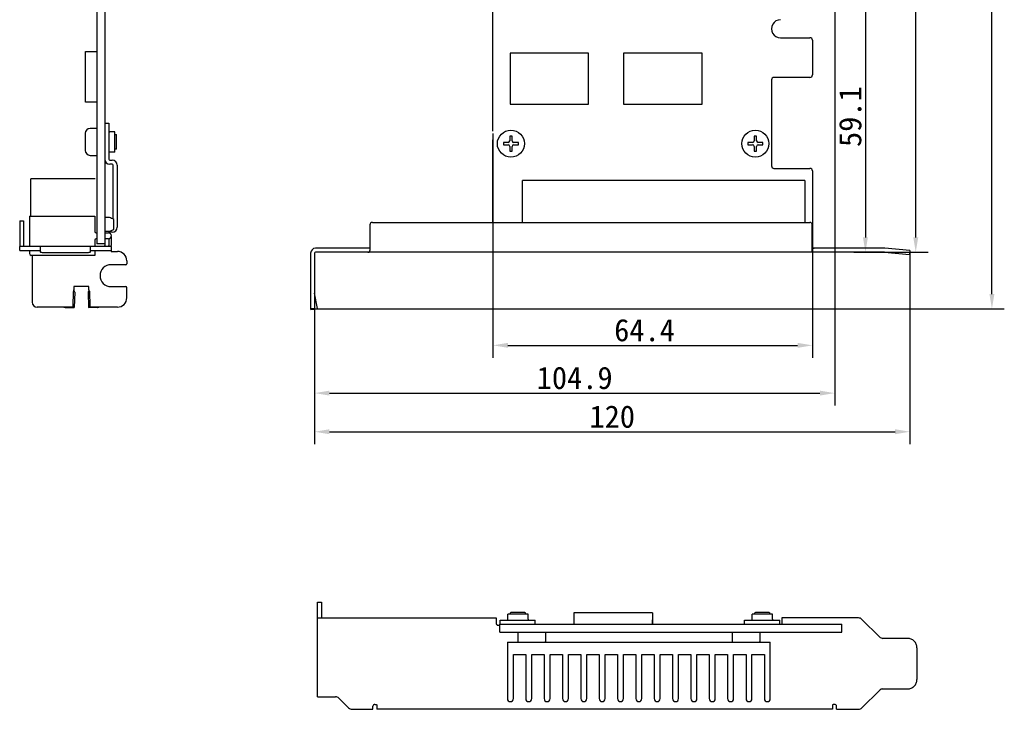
# Model space of a CAD drawing. Header units: millimetres. Extents: x 228 to 532, y -27 to 261.
# Tile 1 of 5: x 228 to 427, y -27 to 112. Entities that reach past the tile are written whole.
import ezdxf

# ---------------------------------------------------------------- set-up
doc = ezdxf.new("R2010")
doc.units = ezdxf.units.MM
doc.header["$LTSCALE"] = 23.1
doc.header["$PDMODE"] = 3
doc.header["$PDSIZE"] = 8
doc.layers.get('0').update_dxf_attribs({"linetype": 'CONTINUOUS'})
doc.layers.get('Defpoints').update_dxf_attribs({"linetype": 'CONTINUOUS'})
doc.layers.add('00_COMPONENTS', color=7, linetype='CONTINUOUS')
doc.layers.add('20_ALL_FEATURES', color=7, linetype='CONTINUOUS')
doc.styles.get("Standard").update_dxf_attribs({"font": 'simfang.ttf'})
doc.dimstyles.new('DIMSTYLE_10', dxfattribs={"dimtxt": 4.5, "dimasz": 3, "dimexe": 2.5, "dimexo": 0.5, "dimgap": 0.75, "dimtad": 1, "dimdec": 1, "dimdsep": 46, "dimtxsty": 'STANDARD', "dimblk": '_FILLED', "dimblk1": '_FILLED', "dimblk2": '_FILLED', "dimcen": 0.09, "dimclrt": 3, "dimazin": 2, "dimtp": 0.5, "dimtm": 0.5, "dimtfac": 1, "dimtdec": 1, "dimtofl": 0, "dimtmove": 0, "dimatfit": 3, "dimldrblk": '_FILLED', "dimfxl": 1, "dimtolj": 1, "dimarcsym": 0})

# ---------------------------------------------------------------- blocks, each defined once
blk = doc.blocks.new('_FILLED')
at = {"color": 0, "linetype": 'ByBlock'}
blk.add_solid([(0, 0), (-1, 0.167), (-1, -0.167)], dxfattribs=at)
blk = doc.blocks.new('*D27')
at = {"color": 0, "lineweight": -2}
for p, q in [((379.48, 214.47), (426.91, 214.47)), ((424.41, 56.49), (424.41, 211.47)), ((287.97, 53.49), (426.91, 53.49))]:
    blk.add_line(p, q, dxfattribs=at)
at = {"layer": 'Defpoints', "color": 0}
for p in [(378.98, 214.47), (424.41, 214.47), (287.47, 53.49)]:
    blk.add_point(p, dxfattribs=at)
at = {"color": 0, "linetype": 'ByBlock', "lineweight": -2, "xscale": 3, "yscale": 3, "zscale": 3}
for p, rotation in [((424.41, 214.47), 90), ((424.41, 53.49), 270)]:
    blk.add_blockref('_FILLED', p, dxfattribs=dict(at, rotation=rotation))
at = {"color": 3, "insert": (421.38, 133.98), "char_height": 4.5, "attachment_point": 5, "rotation": 90}
blk.add_mtext('\\A1;\\A1;{\\C256;161}', dxfattribs=at)
blk = doc.blocks.new('*D28')
at = {"color": 0, "lineweight": -2}
for p, q in [((379.48, 214.47), (411.56, 214.47)), ((409.06, 67.92), (409.06, 211.47)), ((396.59, 64.92), (411.56, 64.92))]:
    blk.add_line(p, q, dxfattribs=at)
at = {"layer": 'Defpoints', "color": 0}
for p in [(378.98, 214.47), (409.06, 214.47), (396.09, 64.92)]:
    blk.add_point(p, dxfattribs=at)
at = {"color": 0, "linetype": 'ByBlock', "lineweight": -2, "xscale": 3, "yscale": 3, "zscale": 3}
for p, rotation in [((409.06, 214.47), 89.99999999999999), ((409.06, 64.92), 270)]:
    blk.add_blockref('_FILLED', p, dxfattribs=dict(at, rotation=rotation))
at = {"color": 3, "insert": (403.74, 139.7), "char_height": 4.5, "attachment_point": 2, "rotation": 90}
blk.add_mtext('\\A1;\\A1;{\\C256;149.6}', dxfattribs=at)
blk = doc.blocks.new('*D29')
at = {"color": 0, "lineweight": -2}
for p, q in [((385.78, 123.97), (401.41, 123.97)), ((398.91, 120.97), (398.91, 67.92)), ((402.28, 64.92), (396.41, 64.92))]:
    blk.add_line(p, q, dxfattribs=at)
at = {"layer": 'Defpoints', "color": 0}
for p in [(385.28, 123.97), (398.91, 64.92), (402.78, 64.92)]:
    blk.add_point(p, dxfattribs=at)
at = {"color": 0, "linetype": 'ByBlock', "lineweight": -2, "xscale": 3, "yscale": 3, "zscale": 3}
for p, rotation in [((398.91, 123.97), 90), ((398.91, 64.92), 270)]:
    blk.add_blockref('_FILLED', p, dxfattribs=dict(at, rotation=rotation))
at = {"color": 3, "insert": (395.87, 92.26), "char_height": 4.5, "attachment_point": 5, "rotation": 90}
blk.add_mtext('\\A1;\\A1;{\\C256;59.1}', dxfattribs=at)
blk = doc.blocks.new('*D30')
at = {"color": 0, "lineweight": -2}
for p, q in [((323.83, 88.85), (323.83, 43.64)), ((388.23, 80.82), (388.23, 43.64)), ((326.83, 46.14), (385.23, 46.14))]:
    blk.add_line(p, q, dxfattribs=at)
at = {"layer": 'Defpoints', "color": 0}
for p in [(323.83, 89.35), (388.23, 81.32), (388.23, 46.14)]:
    blk.add_point(p, dxfattribs=at)
at = {"color": 0, "linetype": 'ByBlock', "lineweight": -2, "xscale": 3, "yscale": 3, "zscale": 3, "rotation": 180}
blk.add_blockref('_FILLED', (323.83, 46.14), dxfattribs=at)
at = {"color": 0, "linetype": 'ByBlock', "lineweight": -2, "xscale": 3, "yscale": 3, "zscale": 3}
blk.add_blockref('_FILLED', (388.23, 46.14), dxfattribs=at)
at = {"color": 3, "insert": (354.39, 49.18), "char_height": 4.5, "attachment_point": 5}
blk.add_mtext('\\A1;\\A1;{\\C256;64.4}', dxfattribs=at)
blk = doc.blocks.new('*D31')
at = {"color": 0, "lineweight": -2}
for p, q in [((392.73, 116.92), (392.73, 34.01)), ((287.87, 63.72), (287.87, 34.01)), ((290.87, 36.51), (389.73, 36.51))]:
    blk.add_line(p, q, dxfattribs=at)
at = {"layer": 'Defpoints', "color": 0}
for p in [(392.73, 117.42), (287.87, 64.22), (392.73, 36.51)]:
    blk.add_point(p, dxfattribs=at)
at = {"color": 0, "linetype": 'ByBlock', "lineweight": -2, "xscale": 3, "yscale": 3, "zscale": 3, "rotation": 180}
blk.add_blockref('_FILLED', (287.87, 36.51), dxfattribs=at)
at = {"color": 0, "linetype": 'ByBlock', "lineweight": -2, "xscale": 3, "yscale": 3, "zscale": 3}
blk.add_blockref('_FILLED', (392.73, 36.51), dxfattribs=at)
at = {"color": 3, "insert": (340.3, 39.55), "char_height": 4.5, "attachment_point": 5}
blk.add_mtext('\\A1;\\A1;{\\C256;104.9}', dxfattribs=at)
blk = doc.blocks.new('*D32')
at = {"color": 0, "lineweight": -2}
for p, q in [((407.88, 64.78), (407.88, 26.22)), ((287.87, 58.6), (287.87, 26.22)), ((290.87, 28.72), (404.88, 28.72))]:
    blk.add_line(p, q, dxfattribs=at)
at = {"layer": 'Defpoints', "color": 0}
for p in [(407.88, 65.28), (287.87, 59.1), (407.88, 28.72)]:
    blk.add_point(p, dxfattribs=at)
at = {"color": 0, "linetype": 'ByBlock', "lineweight": -2, "xscale": 3, "yscale": 3, "zscale": 3, "rotation": 180}
blk.add_blockref('_FILLED', (287.87, 28.72), dxfattribs=at)
at = {"color": 0, "linetype": 'ByBlock', "lineweight": -2, "xscale": 3, "yscale": 3, "zscale": 3}
blk.add_blockref('_FILLED', (407.88, 28.72), dxfattribs=at)
at = {"color": 3, "insert": (347.87, 31.74), "char_height": 4.5, "attachment_point": 5}
blk.add_mtext('\\A1;\\A1;{\\C256;120}', dxfattribs=at)

msp = doc.modelspace()

# ---------------------------------------------------------------- linework, layer by layer
at = {"layer": '00_COMPONENTS'}
for p, q in [((288.48, -24.71), (288.48, -5.66)), ((288.48, -5.66), (289.28, -5.66)), ((289.28, -5.66), (289.28, -8.83)), ((327.46, -7.7), (327.36, -7.8)), ((327.36, -8.1), (327.36, -7.8)), ((330.26, -7.7), (327.46, -7.7)), ((330.26, -7.7), (330.36, -7.8)), ((330.36, -8.1), (330.36, -7.8)), ((340.12, -7.79), (340.12, -10.1)), ((355.97, -7.79), (340.12, -7.79)), ((355.97, -7.79), (355.97, -10.1)), ((376.74, -7.7), (376.64, -7.8)), ((376.64, -8.1), (376.64, -7.8)), ((376.74, -7.7), (376.65, -7.79)), ((379.54, -7.7), (376.74, -7.7)), ((379.54, -7.7), (376.74, -7.7)), ((379.54, -7.7), (379.64, -7.8)), ((379.54, -7.7), (379.64, -7.8)), ((379.64, -8.1), (379.64, -7.8)), ((379.64, -8.1), (379.64, -7.8)), ((288.48, -8.83), (324.46, -8.83)), ((324.46, -8.83), (324.46, -9.9)), ((325.26, -10.1), (325.26, -9.3)), ((325.26, -9.3), (332.36, -9.3)), ((326.81, -9.1), (326.81, -8.1)), ((330.91, -8.1), (326.81, -8.1)), ((330.91, -9.1), (330.91, -8.1)), ((332.36, -10.1), (332.36, -9.3)), ((355.99, -9.63), (355.97, -9.63)), ((355.99, -10.1), (355.99, -9.2)), ((374.54, -10.1), (374.54, -9.3)), ((374.54, -9.3), (381.64, -9.3)), ((376.09, -9.1), (376.09, -8.1)), ((380.19, -8.1), (376.09, -8.1)), ((380.19, -8.1), (378.83, -8.1)), ((378.83, -9.3), (381.24, -9.3)), ((380.19, -9.1), (380.19, -8.1)), ((380.19, -9.1), (380.19, -8.1)), ((381.64, -10.1), (381.64, -9.3)), ((384.96, -8.83), (382.04, -8.83)), ((382.04, -8.83), (382.04, -10.1)), ((397.51, -8.83), (384.96, -8.83)), ((401.74, -12.65), (398.21, -9.13)), ((324.86, -10.3), (324.89, -10.3)), ((325.24, -11.7), (325.24, -10.1)), ((325.24, -10.1), (394.14, -10.1)), ((325.24, -11.7), (394.14, -11.7)), ((328.96, -11.7), (328.86, -11.8)), ((328.86, -11.8), (328.86, -13.6)), ((334.32, -11.7), (334.42, -11.8)), ((334.42, -11.8), (334.42, -13.6)), ((372.16, -11.7), (372.06, -11.8)), ((372.06, -11.8), (372.06, -13.6)), ((377.52, -11.7), (377.62, -11.8)), ((377.62, -11.8), (377.62, -13.6)), ((394.14, -11.7), (394.14, -10.1)), ((326.74, -13.7), (326.74, -25.1)), ((326.74, -13.7), (379.74, -13.7)), ((328.96, -13.7), (328.86, -13.6)), ((334.32, -13.7), (334.42, -13.6)), ((372.16, -13.7), (372.06, -13.6)), ((377.52, -13.7), (377.62, -13.6)), ((379.74, -25.1), (379.74, -13.7)), ((407.4, -12.94), (402.45, -12.94)), ((409.3, -14.84), (409.3, -21.24)), ((327.94, -25.1), (327.94, -16.2)), ((327.94, -16.2), (330.44, -16.2)), ((330.44, -16.2), (330.44, -25.1)), ((331.64, -25.1), (331.64, -16.2)), ((331.64, -16.2), (334.14, -16.2)), ((334.14, -16.2), (334.14, -25.1)), ((335.34, -25.1), (335.34, -16.2)), ((335.34, -16.2), (337.84, -16.2)), ((337.84, -16.2), (337.84, -25.1)), ((339.04, -25.1), (339.04, -16.2)), ((339.04, -16.2), (341.54, -16.2)), ((341.54, -16.2), (341.54, -25.1)), ((342.74, -25.1), (342.74, -16.2)), ((342.74, -16.2), (345.24, -16.2)), ((345.24, -16.2), (345.24, -25.1)), ((346.44, -25.1), (346.44, -16.2)), ((346.44, -16.2), (348.94, -16.2)), ((348.94, -16.2), (348.94, -25.1)), ((350.14, -25.1), (350.14, -16.2)), ((350.14, -16.2), (352.64, -16.2)), ((352.64, -16.2), (352.64, -25.1)), ((353.84, -16.2), (356.34, -16.2)), ((353.84, -25.1), (353.84, -16.2)), ((356.34, -16.2), (356.34, -25.1)), ((357.54, -16.2), (360.04, -16.2)), ((357.54, -25.1), (357.54, -16.2)), ((360.04, -16.2), (360.04, -25.1)), ((361.24, -16.2), (363.74, -16.2)), ((361.24, -25.1), (361.24, -16.2)), ((363.74, -16.2), (363.74, -25.1)), ((364.94, -16.2), (367.44, -16.2)), ((364.94, -25.1), (364.94, -16.2)), ((367.44, -16.2), (367.44, -25.1)), ((368.64, -16.2), (371.14, -16.2)), ((368.64, -25.1), (368.64, -16.2)), ((371.14, -16.2), (371.14, -25.1)), ((372.34, -16.2), (374.84, -16.2)), ((372.34, -25.1), (372.34, -16.2)), ((374.84, -16.2), (374.84, -25.1)), ((376.04, -16.2), (378.54, -16.2)), ((376.04, -25.1), (376.04, -16.2)), ((378.54, -16.2), (378.54, -25.1)), ((398.21, -26.96), (401.74, -23.44)), ((402.45, -23.14), (407.4, -23.14)), ((288.48, -24.71), (292.07, -24.71)), ((292.77, -25.01), (294.73, -26.96)), ((295.44, -27.25), (299.64, -27.25)), ((299.64, -27.25), (299.64, -26.65)), ((300.04, -26.25), (300.06, -26.25)), ((300.44, -26.41), (300.44, -26.45)), ((300.44, -26.45), (300.44, -27.25)), ((392.28, -27.25), (300.44, -27.25)), ((392.28, -26.41), (392.28, -26.45)), ((392.28, -26.45), (392.28, -27.25)), ((392.68, -26.25), (392.65, -26.25)), ((393.08, -27.25), (393.08, -26.65)), ((393.08, -27.25), (397.51, -27.25))]:
    msp.add_line(p, q, dxfattribs=at)
for centre, radius, start, end in [((324.86, -9.9), 0.4, 180, 270), ((326.61, -9.1), 0.2, 270, 0), ((331.11, -9.1), 0.2, 180, 270), ((375.89, -9.1), 0.2, 270, 0), ((380.39, -9.1), 0.2, 180, 270), ((380.39, -9.1), 0.2, 180, 270), ((397.51, -9.83), 1, 45, 90), ((402.45, -11.94), 1, 225, 270), ((402.45, -24.14), 1, 90, 135), ((292.07, -25.71), 1, 45, 90), ((327.34, -25.1), 0.6, 180, 0), ((331.04, -25.1), 0.6, 180, 0), ((334.74, -25.1), 0.6, 180, 0), ((338.44, -25.1), 0.6, 180, 0), ((342.14, -25.1), 0.6, 180, 0), ((345.84, -25.1), 0.6, 180, 0), ((349.54, -25.1), 0.6, 180, 0), ((353.24, -25.1), 0.6, 180, 0), ((356.94, -25.1), 0.6, 180, 0), ((360.64, -25.1), 0.6, 180, 0), ((364.34, -25.1), 0.6, 180, 0), ((368.04, -25.1), 0.6, 180, 0), ((371.74, -25.1), 0.6, 180, 0), ((375.44, -25.1), 0.6, 180, 0), ((379.14, -25.1), 0.6, 180, 0), ((295.44, -26.25), 1, 225, 270), ((300.04, -26.65), 0.4, 90, 180), ((392.68, -26.65), 0.4, 0, 90), ((397.51, -26.25), 1, 270, 315)]:
    msp.add_arc(centre, radius, start, end, dxfattribs=at)
for points, knots in [([(324.89, -10.3), (324.9, -10.3), (324.92, -10.3), (324.95, -10.3), (324.96, -10.3)], [0, 0, 0, 0, 0.228136, 1, 1, 1, 1]), ([(324.96, -10.3), (325, -10.29), (325.06, -10.28), (325.16, -10.25), (325.22, -10.21), (325.24, -10.19)], [0, 0, 0, 0, 0.367381, 0.631921, 1, 1, 1, 1]), ([(409.3, -14.84), (409.3, -14.6), (409.2, -14.1), (408.78, -13.46), (408.15, -13.04), (407.65, -12.94), (407.4, -12.94)], [0, 0, 0, 0, 0.250459, 0.500623, 0.750422, 1, 1, 1, 1]), ([(407.4, -23.14), (407.65, -23.14), (408.15, -23.04), (408.78, -22.62), (409.2, -21.99), (409.3, -21.49), (409.3, -21.24)], [0, 0, 0, 0, 0.249578, 0.499377, 0.749541, 1, 1, 1, 1]), ([(300.06, -26.25), (300.07, -26.25), (300.09, -26.25), (300.12, -26.26), (300.14, -26.26)], [0, 0, 0, 0, 0.228136, 1, 1, 1, 1]), ([(300.14, -26.26), (300.19, -26.26), (300.25, -26.28), (300.33, -26.31), (300.38, -26.33), (300.41, -26.36), (300.43, -26.39), (300.44, -26.4), (300.44, -26.41)], [0, 0, 0, 0, 0.41968, 0.572803, 0.70571, 0.893583, 0.947946, 1, 1, 1, 1]), ([(392.57, -26.26), (392.53, -26.26), (392.46, -26.28), (392.38, -26.31), (392.33, -26.33), (392.3, -26.36), (392.28, -26.39), (392.28, -26.4), (392.28, -26.41)], [0, 0, 0, 0, 0.41968, 0.572803, 0.70571, 0.893583, 0.947946, 1, 1, 1, 1]), ([(392.65, -26.25), (392.64, -26.25), (392.62, -26.25), (392.59, -26.26), (392.57, -26.26)], [0, 0, 0, 0, 0.228136, 1, 1, 1, 1])]:
    msp.add_open_spline(points, degree=3, knots=knots, dxfattribs=at)
at = {"layer": '20_ALL_FEATURES'}
for p, q in [((243.97, 214.83), (243.97, 66.58)), ((245.57, 214.83), (245.57, 66.27)), ((323.83, 89.35), (323.83, 138.44)), ((381.79, 108.16), (387.73, 108.16)), ((388.23, 107.66), (388.23, 100.66)), ((241.66, 95.16), (241.66, 105.39)), ((241.66, 105.39), (243.97, 105.39)), ((327.27, 105.04), (327.27, 94.8)), ((343.12, 105.04), (327.27, 105.04)), ((343.12, 94.8), (343.12, 105.04)), ((350.13, 105.04), (350.13, 94.8)), ((365.98, 105.04), (350.13, 105.04)), ((365.98, 94.8), (365.98, 105.04)), ((379.98, 99.66), (379.98, 89.7)), ((387.73, 100.16), (380.48, 100.16)), ((243.97, 95.16), (241.66, 95.16)), ((327.27, 94.8), (343.12, 94.8)), ((350.13, 94.8), (365.98, 94.8)), ((243.97, 89.9), (242.64, 89.9)), ((245.57, 90.97), (246.37, 90.97)), ((246.37, 90.97), (246.37, 83.67)), ((379.98, 89.7), (379.98, 82.32)), ((241.64, 88.9), (241.64, 85.45)), ((247.57, 89.22), (246.57, 89.22)), ((247.57, 85.12), (247.57, 89.22)), ((247.57, 88.67), (247.87, 88.67)), ((247.97, 88.57), (247.87, 88.67)), ((247.97, 85.77), (247.97, 88.57)), ((323.83, 70.92), (323.83, 87.6)), ((327.2, 88.32), (327.2, 87.37)), ((327.7, 88.32), (327.2, 88.32)), ((327.7, 87.37), (327.7, 88.32)), ((376.48, 88.32), (376.48, 87.37)), ((376.98, 88.32), (376.48, 88.32)), ((376.98, 87.37), (376.98, 88.32)), ((247.87, 85.67), (247.57, 85.67)), ((247.87, 85.67), (247.97, 85.77)), ((325.95, 87.07), (325.95, 86.57)), ((326.9, 87.07), (325.95, 87.07)), ((325.95, 86.57), (326.9, 86.57)), ((327.2, 86.27), (327.2, 85.32)), ((327.7, 85.32), (327.7, 86.27)), ((328.95, 87.07), (328, 87.07)), ((328, 86.57), (328.95, 86.57)), ((328.95, 86.57), (328.95, 87.07)), ((375.23, 87.07), (375.23, 86.57)), ((376.18, 87.07), (375.23, 87.07)), ((375.23, 86.57), (376.18, 86.57)), ((376.48, 86.27), (376.48, 85.32)), ((376.98, 85.32), (376.98, 86.27)), ((378.23, 87.07), (377.28, 87.07)), ((377.28, 86.57), (378.23, 86.57)), ((378.23, 86.57), (378.23, 87.07)), ((242.64, 84.45), (243.97, 84.45)), ((247.57, 85.12), (246.57, 85.12)), ((246.57, 83.47), (247.07, 83.47)), ((327.2, 85.32), (327.7, 85.32)), ((376.48, 85.32), (376.98, 85.32)), ((247.07, 82.67), (246.57, 82.67)), ((247.27, 71.58), (247.27, 82.47)), ((248.07, 82.47), (248.07, 69.97)), ((380.48, 81.82), (387.73, 81.82)), ((230.67, 72.18), (230.67, 79.74)), ((243.67, 79.74), (230.67, 79.74)), ((388.23, 81.32), (388.23, 67.22)), ((329.76, 70.92), (329.76, 79.38)), ((385.72, 79.38), (329.76, 79.38)), ((386.67, 79.38), (385.72, 79.38)), ((386.67, 79.38), (386.67, 70.92)), ((230.42, 72.18), (230.42, 66.07)), ((230.42, 72.18), (243.57, 72.18)), ((243.57, 72.18), (243.57, 69.08)), ((246.55, 71.93), (245.57, 71.93)), ((247.37, 69.52), (247.37, 71.53)), ((228.42, 71.27), (228.42, 66.27)), ((228.42, 71.27), (229.22, 71.27)), ((229.22, 71.27), (229.22, 66.27)), ((299.02, 70.42), (299.02, 65.28)), ((299.52, 70.92), (387.69, 70.92)), ((388.19, 65.28), (388.19, 70.42)), ((243.82, 68.83), (243.97, 68.83)), ((243.97, 67.63), (243.82, 67.63)), ((246.55, 69.13), (245.57, 69.13)), ((245.57, 68.83), (246.31, 68.83)), ((246.31, 67.63), (245.57, 67.63)), ((246.37, 67.63), (246.37, 66.27)), ((247.07, 68.97), (246.57, 68.97)), ((246.84, 67.96), (246.84, 66.27)), ((228.42, 65.27), (228.42, 66.07)), ((246.84, 66.07), (228.42, 66.07)), ((229.27, 66.15), (229.18, 66.07)), ((232.53, 66.07), (232.53, 65)), ((242.73, 65), (242.73, 66.07)), ((243.57, 67.38), (243.57, 66.07)), ((245.57, 66.58), (243.97, 66.58)), ((245.62, 66.07), (245.53, 66.15)), ((246.84, 66.07), (246.84, 65.07)), ((299.02, 65.72), (288.07, 65.72)), ((402.78, 65.72), (388.19, 65.72)), ((407.88, 65.28), (402.85, 65.72)), ((228.42, 65.27), (232.53, 65.27)), ((230.42, 65.27), (230.42, 64.63)), ((243.57, 64.28), (230.77, 64.28)), ((230.96, 64.28), (230.96, 54.84)), ((234.43, 64.83), (240.83, 64.83)), ((242.73, 65.27), (246.84, 65.27)), ((243.57, 65.27), (243.57, 64.28)), ((246.84, 65.07), (248.11, 65.07)), ((287.07, 64.72), (287.07, 53.49)), ((287.87, 64.72), (287.87, 53.49)), ((402.78, 64.92), (288.07, 64.92)), ((402.78, 64.92), (407.81, 64.48)), ((407.88, 65.28), (407.81, 64.48)), ((249.81, 62.4), (246.84, 62.4)), ((250.01, 63.17), (250.01, 62.6)), ((239.34, 58.03), (239.34, 57.31)), ((242.39, 58.03), (239.34, 58.03)), ((242.39, 57.31), (242.39, 58.03)), ((246.84, 57.98), (249.81, 57.98)), ((250.01, 55.74), (250.01, 57.78)), ((239.17, 53.94), (239.26, 57.02)), ((239.51, 56.88), (239.42, 53.8)), ((242.23, 56.88), (242.32, 53.8)), ((242.48, 57.02), (242.57, 53.94)), ((288.44, 53.59), (287.88, 56.67)), ((237.34, 53.84), (231.96, 53.84)), ((237.45, 53.89), (239.17, 53.94)), ((237.7, 53.75), (239.42, 53.8)), ((239.42, 53.8), (239.17, 53.94)), ((242.32, 53.8), (242.57, 53.94)), ((244.04, 53.75), (242.32, 53.8)), ((242.57, 53.94), (244.28, 53.89)), ((248.11, 53.84), (244.39, 53.84)), ((287.87, 53.49), (287.07, 53.49)), ((287.13, 53.39), (287.69, 53.45)), ((287.69, 53.45), (288.44, 53.59))]:
    msp.add_line(p, q, dxfattribs=at)
for centre in [(327.45, 86.82), (376.73, 86.82)]:
    msp.add_circle(centre, 2.73, dxfattribs=at)
for centre, radius, start, end in [((381.79, 109.98), 1.82, 89.8024, 270.0013), ((387.73, 107.66), 0.5, 0.01, 89.989), ((380.48, 99.66), 0.5, 89.9993, 179.9844), ((387.73, 100.66), 0.5, 270.0106, 0.0186), ((242.64, 88.9), 1, 90, 180), ((246.57, 89.42), 0.2, 180, 270), ((326.9, 87.37), 0.3, 270, 0), ((328, 87.37), 0.3, 180, 270), ((376.18, 87.37), 0.3, 270, 0), ((377.28, 87.37), 0.3, 180, 270), ((242.64, 85.45), 1, 180, 270), ((326.9, 86.27), 0.3, 0, 90), ((328, 86.27), 0.3, 90, 180), ((376.18, 86.27), 0.3, 0, 90), ((377.28, 86.27), 0.3, 90, 180), ((246.57, 83.67), 1, 180, 270), ((246.57, 84.92), 0.2, 90, 180), ((246.57, 83.67), 0.2, 180, 270), ((247.07, 82.47), 1, 0, 90), ((247.07, 82.47), 0.2, 0, 90), ((380.48, 82.32), 0.5, 179.9895, 270), ((387.73, 81.32), 0.5, 0.008, 89.9964), ((247.07, 69.97), 1, 270, 0), ((299.52, 70.42), 0.5, 90, 180), ((387.69, 70.42), 0.5, 0, 90), ((243.82, 69.08), 0.25, 180, 270), ((243.82, 67.38), 0.25, 90, 180), ((246.31, 68.23), 0.6, 270, 90), ((246.57, 68.77), 0.2, 90, 169.4464), ((229.42, 66.27), 1, 180, 191.5462), ((229.42, 66.27), 0.2, 180, 219.5911), ((245.37, 66.27), 0.2, 320.4089, 0), ((245.37, 66.27), 1, 348.4538, 0), ((245.84, 66.27), 1, 348.399, 0), ((288.07, 64.72), 1, 90, 180), ((387.23, 67.22), 1, 345.2755, 0.002), ((402.78, 64.92), 0.8, 85, 90), ((230.77, 64.63), 0.35, 180, 270), ((248.11, 63.17), 1.9, 0, 90), ((288.07, 64.72), 0.2, 90, 180), ((246.84, 60.19), 2.21, 90, 270), ((249.81, 62.6), 0.2, 270, 0), ((249.81, 57.78), 0.2, 0, 90), ((250.92, 59.55), 8.82, 196.4687, 196.683), ((248.11, 55.74), 1.9, 270, 0), ((231.96, 54.84), 1, 180, 270)]:
    msp.add_arc(centre, radius, start, end, dxfattribs=at)
for points in [[(247.37, 71.53), (247.1, 71.67), (246.83, 71.8), (246.55, 71.93)], [(246.55, 69.13), (246.83, 69.25), (247.1, 69.38), (247.37, 69.52)], [(298.82, 65.72), (298.75, 65.72), (298.69, 65.72), (298.62, 65.72)], [(388.39, 65.72), (388.46, 65.72), (388.52, 65.72), (388.59, 65.72)], [(239.34, 57.31), (239.32, 57.21), (239.29, 57.12), (239.26, 57.02)], [(242.47, 57.05), (242.44, 57.14), (242.42, 57.22), (242.39, 57.31)], [(237.45, 53.89), (237.42, 53.87), (237.38, 53.86), (237.34, 53.84)], [(244.39, 53.84), (244.36, 53.86), (244.32, 53.87), (244.28, 53.89)]]:
    msp.add_open_spline(points, degree=3, dxfattribs=at)
for points, knots in [([(299.02, 65.79), (299.02, 65.78), (298.99, 65.74), (298.94, 65.73), (298.88, 65.72), (298.84, 65.72), (298.82, 65.72)], [0, 0, 0, 0, 0.210474, 0.45281, 0.719437, 1, 1, 1, 1]), ([(388.19, 65.79), (388.19, 65.78), (388.22, 65.74), (388.27, 65.73), (388.33, 65.72), (388.37, 65.72), (388.39, 65.72)], [0, 0, 0, 0, 0.210507, 0.452831, 0.719444, 1, 1, 1, 1]), ([(232.53, 65), (232.53, 64.99), (232.55, 64.98), (232.59, 64.96), (232.7, 64.93), (232.87, 64.9), (233.11, 64.88), (233.39, 64.86), (233.84, 64.84), (234.19, 64.83), (234.43, 64.83)], [0, 0, 0, 0, 0.009683, 0.026192, 0.084687, 0.177189, 0.300779, 0.450833, 0.621796, 1, 1, 1, 1]), ([(240.83, 64.83), (241.08, 64.83), (241.43, 64.84), (241.88, 64.86), (242.16, 64.88), (242.39, 64.9), (242.57, 64.93), (242.67, 64.96), (242.72, 64.98), (242.73, 64.99), (242.73, 65)], [0, 0, 0, 0, 0.378204, 0.549167, 0.699221, 0.822811, 0.915313, 0.973808, 0.990317, 1, 1, 1, 1]), ([(298.62, 64.92), (298.66, 64.92), (298.73, 64.92), (298.82, 64.92), (298.9, 64.94), (298.97, 65), (299.01, 65.12), (299.02, 65.22), (299.02, 65.28)], [0, 0, 0, 0, 0.185681, 0.32614, 0.431996, 0.523509, 0.727701, 1, 1, 1, 1]), ([(388.59, 64.92), (388.55, 64.92), (388.48, 64.92), (388.39, 64.92), (388.31, 64.94), (388.24, 65), (388.2, 65.12), (388.19, 65.22), (388.19, 65.28)], [0, 0, 0, 0, 0.185681, 0.32614, 0.431996, 0.523509, 0.727701, 1, 1, 1, 1]), ([(239.51, 56.88), (239.5, 56.91), (239.44, 57.06), (239.39, 57.2), (239.34, 57.31)], [0, 0, 0, 0, 0.245499, 1, 1, 1, 1]), ([(242.39, 57.31), (242.38, 57.27), (242.32, 57.13), (242.27, 56.99), (242.23, 56.88)], [0, 0, 0, 0, 0.253231, 1, 1, 1, 1]), ([(237.34, 53.84), (237.37, 53.84), (237.49, 53.8), (237.61, 53.77), (237.7, 53.75)], [0, 0, 0, 0, 0.254958, 1, 1, 1, 1]), ([(244.04, 53.75), (244.06, 53.76), (244.18, 53.79), (244.3, 53.82), (244.39, 53.84)], [0, 0, 0, 0, 0.243056, 1, 1, 1, 1]), ([(287.07, 53.49), (287.07, 53.48), (287.07, 53.44), (287.11, 53.41), (287.13, 53.39)], [0, 0, 0, 0, 0.211223, 1, 1, 1, 1])]:
    msp.add_open_spline(points, degree=3, knots=knots, dxfattribs=at)

# ---------------------------------------------------------------- dimensions: what is measured, and where the dimension line sits
dim = msp.add_linear_dim(base=(424.41, 214.47), p1=(287.47, 53.49), p2=(378.98, 214.47), angle=90, text='\\A1;{\\C256;<>}', dimstyle='DIMSTYLE_10', override={"dimtxsty": 'STANDARD'})
dim.commit()
dim.dimension.update_dxf_attribs({"geometry": '*D27', "text_midpoint": (421.38, 133.98)})
for base, p1, p2, override, picture, middle in [((409.064, 214.4721), (396.0912, 64.9197), (378.9754, 214.4721), {"dimtxsty": 'STANDARD', "dimldrblk": '_FILLED'}, '*D28', (409.064, 139.6959)), ((398.9063, 64.9197), (385.2754, 123.9722), (402.7805, 64.9197), {"dimtxsty": 'STANDARD'}, '*D29', (398.9063, 92.2584))]:
    dim = msp.add_linear_dim(base=base, p1=p1, p2=p2, angle=90, text='\\A1;{\\C256;<>}', dimstyle='DIMSTYLE_10', override=override)
    dim.commit()
    dim.dimension.update_dxf_attribs({"geometry": picture, "text_midpoint": middle, "dimtype": 160})
for base, p1, p2, picture, middle in [((392.73, 36.51), (287.87, 64.22), (392.73, 117.42), '*D31', (340.3, 36.51)), ((388.23, 46.14), (323.83, 89.35), (388.23, 81.32), '*D30', (354.39, 46.14)), ((407.88, 28.72), (287.87, 59.1), (407.88, 65.28), '*D32', (347.87, 28.72))]:
    dim = msp.add_linear_dim(base=base, p1=p1, p2=p2, text='\\A1;{\\C256;<>}', dimstyle='DIMSTYLE_10', override={"dimtxsty": 'STANDARD'})
    dim.commit()
    dim.dimension.update_dxf_attribs({"geometry": picture, "text_midpoint": middle, "dimtype": 160})

doc.saveas('drawing.dxf')
